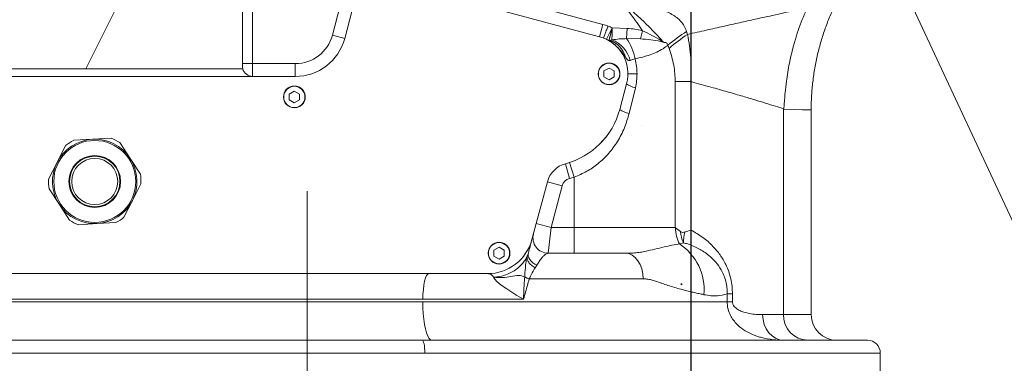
# Model space of a CAD drawing. Header units: millimetres. Extents: x 51337 to 61814, y -21781 to -12277.
# Tile 103 of 256: x 54961 to 55345, y -15692 to -15558. Entities that reach past the tile are written whole.
import ezdxf

# ---------------------------------------------------------------- set-up
doc = ezdxf.new("R2010")
doc.units = ezdxf.units.MM
doc.header["$LTSCALE"] = 0.3175
doc.linetypes.add('ACAD_ISO10W100', pattern=[18, 12, -3, 0, -3])
for name, color, linetype, lineweight in [('1轮廓实线层', 7, 'Continuous', 18), ('7标注层', 4, 'Continuous', 13), ('sub', 1, 'Continuous', 18), ('中心线', 4, 'ACAD_ISO10W100', 20), ('粗实线', 7, 'Continuous', 18)]:
    doc.layers.add(name, color=color, linetype=linetype, lineweight=lineweight)
doc.styles.add('标准汉字', font='gbenor.shx', dxfattribs={"bigfont": 'gbcbig.shx'})
doc.dimstyles.new('M1：18.5', dxfattribs={"dimscale": 18.5, "dimtxt": 3.5, "dimasz": 2.5, "dimexe": 2, "dimexo": 0, "dimgap": 1.5, "dimtad": 1, "dimdec": 4, "dimdsep": 46, "dimtxsty": '标准汉字', "dimcen": 5, "dimdle": 5, "dimclrd": 1, "dimclre": 1, "dimclrt": 256, "dimadec": 4, "dimazin": 2, "dimtfac": 1, "dimtdec": 4, "dimtmove": 2, "dimatfit": 3, "dimfxl": 1, "dimfrac": 2, "dimtolj": 1, "dimarcsym": 0})

# ---------------------------------------------------------------- blocks, each defined once
blk = doc.blocks.new('*D5')
at = {"layer": '7标注层', "color": 1, "lineweight": -2, "ltscale": 30, "transparency": 16777216}
for p, q in [((54423.73, -15374.81), (54405.93, -15323.13)), ((54488.84, -15563.91), (54242.86, -15629.82))]:
    blk.add_line(p, q, dxfattribs=at)
blk.add_arc((54488.84, -15563.91), 217.66, 121.1979, 182.8021, dxfattribs=at)
at = {"layer": '7标注层', "color": 1, "lineweight": 18, "transparency": 16777216}
for points in [[(54379.37, -15384.71), (54372.83, -15370.75), (54417.98, -15358.11)], [(54263.83, -15575.74), (54279.06, -15573.36), (54278.6, -15620.24)]]:
    blk.add_solid(points, dxfattribs=at)
at = {"layer": 'Defpoints', "color": 0, "lineweight": 18, "transparency": 16777216}
for p in [(55222.94, -15367.21), (54423.73, -15374.81), (54296.66, -15461.73), (54488.84, -15563.91), (54488.84, -15563.91)]:
    blk.add_point(p, dxfattribs=at)
at = {"layer": '7标注层', "transparency": 16777216, "insert": (54243.58, -15433.5), "char_height": 64.75, "attachment_point": 5, "rotation": 62, "style": '标准汉字'}
blk.add_mtext('\\A1;86%%d', dxfattribs=at)
blk = doc.blocks.new('*D7')
at = {"layer": '7标注层', "color": 1, "lineweight": -2, "ltscale": 30, "transparency": 16777216}
blk.add_arc((55222.94, -15367.21), 178.18, 104.9142, 180.0858, dxfattribs=at)
at = {"layer": '7标注层', "color": 1, "lineweight": 18, "transparency": 16777216}
for points in [[(55178.09, -15202.67), (55176.09, -15187.39), (55222.94, -15189.03)], [(55037.12, -15368.49), (55052.41, -15366.46), (55050.83, -15413.32)]]:
    blk.add_solid(points, dxfattribs=at)
at = {"layer": 'Defpoints', "color": 0, "lineweight": 18, "transparency": 16777216}
for p in [(55222.94, -14503.48), (55081.58, -15258.74), (55222.94, -15367.21), (55222.94, -15491.87), (54488.84, -15563.91)]:
    blk.add_point(p, dxfattribs=at)
at = {"layer": '7标注层', "transparency": 16777216, "insert": (55033.88, -15222.14), "char_height": 64.75, "attachment_point": 5, "rotation": 52.5, "style": '标准汉字'}
blk.add_mtext('\\A1;105%%d', dxfattribs=at)
blk = doc.blocks.new('*D8')
at = {"layer": '7标注层', "color": 1, "lineweight": -2, "ltscale": 30, "transparency": 16777216}
blk.add_arc((55222.94, -15367.21), 314.86, 303.4237, 81.5763, dxfattribs=at)
at = {"layer": '7标注层', "color": 1, "lineweight": 18, "transparency": 16777216}
for points in [[(55269.64, -15048.05), (55268.5, -15063.43), (55222.94, -15052.34)], [(55392.62, -15623.27), (55400.14, -15636.73), (55356.01, -15652.57)]]:
    blk.add_solid(points, dxfattribs=at)
at = {"layer": 'Defpoints', "color": 0, "lineweight": 18, "transparency": 16777216}
for p in [(55222.94, -14503.48), (55530.35, -15299.06), (55222.94, -15367.21), (55222.94, -15491.87), (55544.13, -16056)]:
    blk.add_point(p, dxfattribs=at)
at = {"layer": '7标注层', "transparency": 16777216, "insert": (55589.05, -15286.05), "char_height": 64.75, "attachment_point": 5, "rotation": 282.5, "style": '标准汉字'}
blk.add_mtext('\\A1;155%%d', dxfattribs=at)
blk = doc.blocks.new('*D9')
at = {"layer": '7标注层', "color": 1, "lineweight": -2, "ltscale": 30, "transparency": 16777216}
blk.add_arc((55409.45, -14407.21), 236.69, 285.2137, 348.7863, dxfattribs=at)
at = {"layer": '7标注层', "color": 1, "lineweight": 18, "transparency": 16777216}
for points in [[(55649.29, -14453.99), (55633.95, -14452.48), (55646.14, -14407.21)], [(55470.27, -14628), (55472.85, -14643.2), (55425.96, -14643.32)]]:
    blk.add_solid(points, dxfattribs=at)
at = {"layer": 'Defpoints', "color": 0, "lineweight": 18, "transparency": 16777216}
for p in [(55222.94, -14407.21), (56304.94, -14407.21), (55582.55, -14568.63), (55422.46, -14593.26), (55497.93, -15672.62)]:
    blk.add_point(p, dxfattribs=at)
at = {"layer": '7标注层', "transparency": 16777216, "insert": (55538.58, -14527.62), "char_height": 64.75, "attachment_point": 5, "rotation": 47, "style": '标准汉字'}
blk.add_mtext('\\A1;86%%d', dxfattribs=at)
blk = doc.blocks.new('*D14')
at = {"layer": '7标注层', "color": 1, "lineweight": -2, "ltscale": 30, "transparency": 16777216}
for p, q in [((55073.1, -15367.21), (54108.78, -15367.21)), ((54145.78, -15413.46), (54145.78, -15847.96)), ((54880.62, -15894.21), (54108.78, -15894.21))]:
    blk.add_line(p, q, dxfattribs=at)
at = {"layer": '7标注层', "color": 1, "lineweight": 18, "transparency": 16777216}
for points in [[(54153.49, -15413.46), (54138.07, -15413.46), (54145.78, -15367.21)], [(54138.07, -15847.96), (54153.49, -15847.96), (54145.78, -15894.21)]]:
    blk.add_solid(points, dxfattribs=at)
at = {"layer": 'Defpoints', "color": 0, "lineweight": 18, "transparency": 16777216}
for p in [(55073.1, -15367.21), (54145.78, -15894.21), (54880.62, -15894.21)]:
    blk.add_point(p, dxfattribs=at)
at = {"layer": '7标注层', "transparency": 16777216, "insert": (54085.66, -15630.71), "char_height": 64.75, "attachment_point": 5, "rotation": 90, "style": '标准汉字'}
blk.add_mtext('\\A1;527', dxfattribs=at)
blk = doc.blocks.new('*D15')
at = {"layer": '7标注层', "color": 1, "lineweight": -2, "ltscale": 30, "transparency": 16777216}
for p, q in [((55222.94, -15487.21), (55222.94, -16255.78)), ((55072.94, -15907.73), (55072.94, -16255.78)), ((55176.69, -16218.78), (55119.19, -16218.78))]:
    blk.add_line(p, q, dxfattribs=at)
at = {"layer": '7标注层', "color": 1, "lineweight": 18, "transparency": 16777216}
for points in [[(55119.19, -16211.07), (55119.19, -16226.48), (55072.94, -16218.78)], [(55176.69, -16226.48), (55176.69, -16211.07), (55222.94, -16218.78)]]:
    blk.add_solid(points, dxfattribs=at)
at = {"layer": 'Defpoints', "color": 0, "lineweight": 18, "transparency": 16777216}
for p in [(55222.94, -15487.21), (55072.94, -15907.73), (55072.94, -16218.78)]:
    blk.add_point(p, dxfattribs=at)
at = {"layer": '7标注层', "transparency": 16777216, "insert": (55147.94, -16158.65), "char_height": 64.75, "attachment_point": 5, "style": '标准汉字'}
blk.add_mtext('\\A1;150', dxfattribs=at)
blk = doc.blocks.new('*D25')
at = {"layer": '7标注层', "color": 1, "lineweight": -2, "ltscale": 30, "transparency": 16777216}
for p, q in [((57083.27, -15367.21), (57415.23, -15367.21)), ((57378.23, -15413.46), (57378.23, -16394.6)), ((54513.3, -16440.85), (57415.23, -16440.85))]:
    blk.add_line(p, q, dxfattribs=at)
at = {"layer": '7标注层', "color": 1, "lineweight": 18, "transparency": 16777216}
for points in [[(57385.94, -15413.46), (57370.53, -15413.46), (57378.23, -15367.21)], [(57370.53, -16394.6), (57385.94, -16394.6), (57378.23, -16440.85)]]:
    blk.add_solid(points, dxfattribs=at)
at = {"layer": 'Defpoints', "color": 0, "lineweight": 18, "transparency": 16777216}
for p in [(57083.27, -15367.21), (54513.3, -16440.85), (57378.23, -16440.85)]:
    blk.add_point(p, dxfattribs=at)
at = {"layer": '7标注层', "transparency": 16777216, "insert": (57318.11, -15904.03), "char_height": 64.75, "attachment_point": 5, "rotation": 90, "style": '标准汉字'}
blk.add_mtext('\\A1;1073.6', dxfattribs=at)
blk = doc.blocks.new('*D26')
at = {"layer": '7标注层', "color": 1, "lineweight": -2, "ltscale": 30, "transparency": 16777216}
for p, q in [((57083.27, -15367.21), (57572.12, -15367.21)), ((57535.12, -16602.81), (57535.12, -15413.46)), ((54306.71, -16649.06), (57572.12, -16649.06))]:
    blk.add_line(p, q, dxfattribs=at)
at = {"layer": '7标注层', "color": 1, "lineweight": 18, "transparency": 16777216}
for points in [[(57542.83, -15413.46), (57527.41, -15413.46), (57535.12, -15367.21)], [(57527.41, -16602.81), (57542.83, -16602.81), (57535.12, -16649.06)]]:
    blk.add_solid(points, dxfattribs=at)
at = {"layer": 'Defpoints', "color": 0, "lineweight": 18, "transparency": 16777216}
for p in [(57083.27, -15367.21), (57535.12, -15367.21), (54306.71, -16649.06)]:
    blk.add_point(p, dxfattribs=at)
at = {"layer": '7标注层', "transparency": 16777216, "insert": (57474.99, -16008.13), "char_height": 64.75, "attachment_point": 5, "rotation": 90, "style": '标准汉字'}
blk.add_mtext('\\A1;1281.9', dxfattribs=at)
blk = doc.blocks.new('*D29')
at = {"layer": '7标注层', "color": 1, "lineweight": -2, "ltscale": 30, "transparency": 16777216}
for p, q in [((53362.62, -15367.21), (53362.62, -17378.73)), ((55072.94, -15907.73), (55072.94, -17378.73)), ((55026.69, -17341.73), (53408.87, -17341.73))]:
    blk.add_line(p, q, dxfattribs=at)
at = {"layer": '7标注层', "color": 1, "lineweight": 18, "transparency": 16777216}
for points in [[(53408.87, -17334.03), (53408.87, -17349.44), (53362.62, -17341.73)], [(55026.69, -17349.44), (55026.69, -17334.03), (55072.94, -17341.73)]]:
    blk.add_solid(points, dxfattribs=at)
at = {"layer": 'Defpoints', "color": 0, "lineweight": 18, "transparency": 16777216}
for p in [(53362.62, -15367.21), (55072.94, -15907.73), (53362.62, -17341.73)]:
    blk.add_point(p, dxfattribs=at)
at = {"layer": '7标注层', "transparency": 16777216, "insert": (54217.78, -17281.61), "char_height": 64.75, "attachment_point": 5, "style": '标准汉字'}
blk.add_mtext('\\A1;1710.3', dxfattribs=at)
blk = doc.blocks.new('*D31')
at = {"layer": '7标注层', "color": 1, "lineweight": -2, "ltscale": 30, "transparency": 16777216}
for p, q in [((57083.27, -15367.21), (57083.27, -17378.73)), ((55072.94, -15907.73), (55072.94, -17378.73)), ((55119.19, -17341.73), (57037.02, -17341.73))]:
    blk.add_line(p, q, dxfattribs=at)
at = {"layer": '7标注层', "color": 1, "lineweight": 18, "transparency": 16777216}
for points in [[(55119.19, -17334.03), (55119.19, -17349.44), (55072.94, -17341.73)], [(57037.02, -17349.44), (57037.02, -17334.03), (57083.27, -17341.73)]]:
    blk.add_solid(points, dxfattribs=at)
at = {"layer": 'Defpoints', "color": 0, "lineweight": 18, "transparency": 16777216}
for p in [(57083.27, -15367.21), (55072.94, -15907.73), (57083.27, -17341.73)]:
    blk.add_point(p, dxfattribs=at)
at = {"layer": '7标注层', "transparency": 16777216, "insert": (56078.11, -17281.61), "char_height": 64.75, "attachment_point": 5, "style": '标准汉字'}
blk.add_mtext('\\A1;2010.3', dxfattribs=at)
blk = doc.blocks.new('*D32')
at = {"layer": '7标注层', "color": 1, "lineweight": -2, "ltscale": 30, "transparency": 16777216}
for p, q in [((55497.93, -15672.62), (55497.93, -16960.27)), ((55073.09, -15889.21), (55073.09, -16960.27)), ((55451.68, -16923.27), (55119.34, -16923.27))]:
    blk.add_line(p, q, dxfattribs=at)
at = {"layer": '7标注层', "color": 1, "lineweight": 18, "transparency": 16777216}
for points in [[(55119.34, -16915.56), (55119.34, -16930.97), (55073.09, -16923.27)], [(55451.68, -16930.97), (55451.68, -16915.56), (55497.93, -16923.27)]]:
    blk.add_solid(points, dxfattribs=at)
at = {"layer": 'Defpoints', "color": 0, "lineweight": 18, "transparency": 16777216}
for p in [(55497.93, -15672.62), (55073.09, -15889.21), (55073.09, -16923.27)]:
    blk.add_point(p, dxfattribs=at)
at = {"layer": '7标注层', "transparency": 16777216, "insert": (55285.51, -16863.14), "char_height": 64.75, "attachment_point": 5, "style": '标准汉字'}
blk.add_mtext('\\A1;424.8', dxfattribs=at)

msp = doc.modelspace()

# ---------------------------------------------------------------- linework, layer by layer
at = {"layer": '1轮廓实线层', "ltscale": 30}
for points in [[(55190.94446, -15583.45784), (55192.11697, -15583.2929), (55193.26897, -15582.76581)], [(55067.94446, -15592.45784), (55069.11697, -15592.2929), (55070.26897, -15591.76581)], [(55269.8136, -15593.29587), (55269.79023, -15593.29803), (55268.68034, -15593.26463), (55266.52195, -15593.19379), (55263.33255, -15593.08551), (55259.12965, -15592.93977), (55259.12963, -15592.93977)], [(55203.81141, -15599.20351), (55203.81141, -15599.20405), (55203.81141, -15599.20459), (55203.81141, -15599.20513), (55203.81141, -15599.20567), (55203.81141, -15599.20621), (55203.81141, -15599.20675), (55203.81141, -15599.2073), (55203.81141, -15599.20784)], [(55162.77265, -15653.8901), (55161.92807, -15653.44809), (55161.17165, -15652.9319), (55160.52382, -15652.35545), (55160.00204, -15651.73431), (55159.62042, -15651.08523), (55159.38924, -15650.42575), (55159.31475, -15649.77365), (55159.39895, -15649.14654)], [(55197.36204, -15649.20784), (55198.71053, -15649.39998), (55200.00719, -15649.96904), (55201.20219, -15650.89314), (55202.24963, -15652.13677), (55203.10924, -15653.65213), (55203.74798, -15655.381), (55204.14132, -15657.25693), (55204.27413, -15659.20784)], [(55147.94446, -15653.45784), (55149.11697, -15653.2929), (55150.26897, -15652.76581)], [(55118.18255, -15667.20784), (55118.2283, -15665.25693), (55118.36379, -15663.381), (55118.58382, -15661.65213), (55118.87992, -15660.13677), (55119.24072, -15658.89314), (55119.65235, -15657.96904), (55120.099, -15657.39998), (55120.56351, -15657.20784)], [(55118.18255, -15668.20784), (55118.22652, -15670.55435), (55118.35735, -15672.84309), (55118.57182, -15675.01769), (55118.86464, -15677.02462), (55119.2286, -15678.81444), (55119.65475, -15680.34309), (55120.13259, -15681.57293), (55120.65035, -15682.47368), (55121.19529, -15683.02316), (55121.75398, -15683.20784)], [(55259.20051, -15683.20784), (55257.59534, -15683.01569), (55256.05186, -15682.44663), (55254.62937, -15681.52253), (55253.38256, -15680.2789), (55252.35932, -15678.76354), (55251.59899, -15677.03467), (55251.13078, -15675.15874), (55250.97268, -15673.20784)], [(55118.93883, -15688.20784), (55118.9191, -15687.23238), (55118.86068, -15686.29442), (55118.7658, -15685.42999), (55118.63812, -15684.6723), (55118.48255, -15684.05049), (55118.30505, -15683.58844), (55118.11246, -15683.30391), (55117.91217, -15683.20784)]]:
    msp.add_lwpolyline(points, dxfattribs=at)
for centre, radius, start, end in [((55183.3239, -15579.17592), 20, 68.7851093, 75), ((55183.3239, -15579.17592), 20, 63.9490891, 68.7851093), ((55068.31435, -15560.20784), 15, 270, 345), ((55068.31435, -15560.20784), 20, 270, 345), ((55183.3239, -15579.17592), 15, 345, 75), ((55181.17759, -15577.09236), 20.29275, 10.6242329, 35.1072983), ((55259.01996, -15621.98543), 70.35184, 122.4783482, 129.8456792), ((55258.88436, -15620.19933), 67.62895, 123.442961, 131.1254829), ((55188.68623, -15574.66379), 8.88539, 12.912665, 75.1093163), ((55187.82089, -15576.75673), 11.67991, 13.7549004, 68.574437), ((55051.64426, -15576.20784), 4, 194.4775122, 270), ((55190.94446, -15579.20784), 4.25, 303.1576196, 90), ((55067.94446, -15588.20784), 4.25, 303.1576196, 90), ((55202.48802, -15577.31383), 7.40646, 230.8585604, 260.150463), ((55166.15391, -15585.29964), 30, 285, 345), ((55200.37891, -15585.79496), 8.96523, 234.1768425, 259.7506147), ((54989.94446, -15621.20784), 16.5, 93.1576196, 153.1576196), ((54989.94446, -15621.20784), 18.05256, 117.0938127, 129.2214266), ((54989.94446, -15621.20784), 16.5, 33.1576196, 93.1576196), ((54989.94446, -15621.20784), 18.05256, 57.0938127, 69.2214266), ((54989.94446, -15621.20784), 16.5, 153.1576196, 213.1576196), ((54989.94446, -15621.20784), 16.5, 333.1576196, 33.1576196), ((55176.50668, -15623.93668), 10, 105, 165), ((54989.94446, -15621.20784), 18.05256, 357.0938127, 9.2214266), ((55166.15391, -15585.29964), 36, 285, 288.1166648), ((54989.94446, -15621.20784), 18.05256, 177.0938127, 189.2214266), ((55176.50668, -15623.93668), 4, 105, 165), ((54989.94446, -15621.20784), 16.5, 213.1576196, 273.1576196), ((54989.94446, -15621.20784), 16.5, 273.1576196, 333.1576196), ((54989.94446, -15621.20784), 18.05256, 237.0938127, 249.2214266), ((54989.94446, -15621.20784), 18.05256, 297.0938127, 309.2214266), ((55167.20188, -15643.20784), 6, 165, 270), ((55230.35087, -15639.39002), 13.42336, 179.7307883, 207.4704421), ((55231.95836, -15639.49909), 13.19658, 185.4076819, 205.2249087), ((55235.40851, -15644.9598), 15.3892, 164.9638471, 180.6080287), ((55143.42705, -15639.20784), 18, 270, 345), ((55147.94446, -15649.20784), 4.25, 303.1576196, 90), ((55206.65154, -15663.50688), 21.45435, 354.9017634, 56.6663259), ((55166.82761, -15639.28522), 21.13001, 245.2367312, 250.537325), ((55268.8592, -15673.47872), 9.73334, 178.4052047, 268.3110541), ((55279.95059, -15673.20784), 10, 179.9602497, 269.9547556), ((55291.94446, -15688.20784), 5, 0, 90)]:
    msp.add_arc(centre, radius, start, end, dxfattribs=at)
at = {"layer": 'sub', "color": 4, "ltscale": 30}
msp.add_line((55222.94446, -15367.20784), (55544.13434, -16056.00175), dxfattribs=at)
for centre, radius, start, end in [((55222.94446, -15367.20784), 1860.32904, 295, 195), ((54823.21592, -15822.95312), 691.2626, 243.36339514, 12.56076611)]:
    msp.add_arc(centre, radius, start, end, dxfattribs=at)
at = {"layer": '中心线', "ltscale": 30}
msp.add_line((55072.94446, -15625.03962), (55072.94446, -15907.72769), dxfattribs=at)
at = {"layer": '粗实线', "ltscale": 30}
for p, q in [((55110.26029, -15538.89306), (55188.50029, -15559.8574)), ((55108.9662, -15543.72269), (55187.20619, -15564.68703)), ((55000.63496, -15548.96513), (54986.46117, -15577.20784)), ((55047.64426, -15575.20784), (55047.64426, -15551.20784)), ((55051.64426, -15551.20784), (55051.64426, -15575.20784)), ((55082.80324, -15564.09012), (55085.7654, -15553.0352)), ((55090.59503, -15554.32929), (55087.63287, -15565.38422)), ((55187.20619, -15564.68703), (55188.50029, -15559.8574)), ((55192.1073, -15561.20784), (55189.91145, -15565.69986)), ((55192.1073, -15561.20784), (55190.94116, -15566.06995)), ((55192.1073, -15561.20784), (55192.13857, -15561.21536)), ((55192.13857, -15561.21536), (55198.08787, -15561.45719)), ((55198.08787, -15561.45719), (55197.77862, -15565.42181)), ((55082.80324, -15564.09012), (55087.63287, -15565.38422)), ((55203.17609, -15565.53548), (55197.77862, -15565.42181)), ((55203.97378, -15562.33163), (55203.17609, -15565.53548)), ((55221.24237, -15562.63702), (55221.61361, -15563.76738)), ((55190.96956, -15566.07679), (55190.94116, -15566.06995)), ((55214.40411, -15569.25641), (55213.94399, -15567.9712)), ((54933.64426, -15577.20784), (55047.77128, -15577.20784)), ((55047.64426, -15575.20784), (55051.64426, -15575.20784)), ((55051.64426, -15575.20784), (55051.64426, -15580.20784)), ((55051.64426, -15575.20784), (55068.31435, -15575.20784)), ((55068.31435, -15575.20784), (55068.31435, -15580.20784)), ((55190.94446, -15576.91784), (55188.96126, -15578.06284)), ((55192.92766, -15578.06284), (55190.94446, -15576.91784)), ((55068.31435, -15580.20784), (54938.44446, -15580.20784)), ((55188.96126, -15578.06284), (55188.96126, -15580.35284)), ((55188.96126, -15580.35284), (55190.94446, -15581.49784)), ((55190.94446, -15581.49784), (55192.92766, -15580.35284)), ((55192.92766, -15580.35284), (55192.92766, -15578.06284)), ((55195.13169, -15593.06422), (55197.81279, -15583.05821)), ((55201.22106, -15584.61112), (55198.7837, -15594.61713)), ((55216.80043, -15639.20784), (55216.80043, -15582.2394)), ((55216.80043, -15582.2394), (55222.99613, -15582.2394)), ((55222.99613, -15582.2394), (55222.99613, -15640.1738)), ((55067.94446, -15585.91784), (55065.96126, -15587.06284)), ((55065.96126, -15587.06284), (55065.96126, -15589.35284)), ((55069.92766, -15587.06284), (55067.94446, -15585.91784)), ((55069.92766, -15589.35284), (55069.92766, -15587.06284)), ((55065.96126, -15589.35284), (55067.94446, -15590.49784)), ((55067.94446, -15590.49784), (55069.92766, -15589.35284)), ((55259.12963, -15592.93977), (55259.17032, -15592.85219)), ((55259.12963, -15673.20784), (55259.12963, -15592.93977)), ((55269.95059, -15673.20784), (55269.95059, -15593.29588)), ((55203.74361, -15599.20767), (55203.81141, -15599.20351)), ((55190.03405, -15603.45837), (55190.04052, -15603.46122)), ((54975.2223, -15613.75747), (54978.52948, -15607.22237)), ((54981.72244, -15605.13633), (54989.03559, -15604.73289)), ((54989.03559, -15604.73289), (54996.34874, -15604.32944)), ((54999.75178, -15606.05161), (55003.75775, -15612.18326)), ((54971.91512, -15620.29256), (54975.2223, -15613.75747)), ((55003.75775, -15612.18326), (55007.76371, -15618.31491)), ((55175.4714, -15620.07297), (55173.91849, -15614.27742)), ((55177.34822, -15619.51496), (55175.4825, -15613.8124)), ((55177.34822, -15619.51496), (55177.34822, -15639.20784)), ((55007.9738, -15622.12312), (55004.66662, -15628.65821)), ((55166.84742, -15621.34849), (55160.81371, -15643.86658)), ((55172.64297, -15622.9014), (55166.84742, -15621.34849)), ((55172.64297, -15622.9014), (55168.27368, -15639.20784)), ((54976.13117, -15630.23241), (54972.1252, -15624.10077)), ((54980.13713, -15636.36406), (54976.13117, -15630.23241)), ((55004.66662, -15628.65821), (55001.35944, -15635.1933)), ((54990.85333, -15637.68279), (54983.54018, -15638.08623)), ((54998.16647, -15637.27934), (54990.85333, -15637.68279)), ((55168.27368, -15639.20784), (55162.47812, -15637.65492)), ((55168.27368, -15639.20784), (55167.20188, -15649.20784)), ((55168.27368, -15639.20784), (55177.34822, -15639.20784)), ((55177.34822, -15649.20784), (55177.34822, -15639.20784)), ((55177.34822, -15639.20784), (55216.80043, -15639.20784)), ((55218.82051, -15640.74276), (55216.92766, -15639.32695)), ((55218.44101, -15645.5821), (55220.02018, -15645.12311)), ((55147.94446, -15646.91784), (55145.96126, -15648.06284)), ((55145.96126, -15648.06284), (55145.96126, -15650.35284)), ((55145.96126, -15650.35284), (55147.94446, -15651.49784)), ((55149.92766, -15648.06284), (55147.94446, -15646.91784)), ((55147.94446, -15651.49784), (55149.92766, -15650.35284)), ((55149.92766, -15650.35284), (55149.92766, -15648.06284)), ((55158.98038, -15650.40817), (55159.39895, -15649.14654)), ((55197.36204, -15649.20784), (55167.20188, -15649.20784)), ((55198.85861, -15649.17594), (55197.36204, -15649.20784)), ((55162.77265, -15653.8901), (55162.07626, -15654.94435)), ((55143.42705, -15657.20784), (54943.44446, -15657.20784)), ((55157.97129, -15658.55851), (55157.97688, -15658.47225)), ((55159.78724, -15659.20784), (55159.75812, -15659.31127)), ((55204.27413, -15659.20784), (55159.78724, -15659.20784)), ((55219.36138, -15661.58023), (55219.03135, -15661.20784)), ((55219.36138, -15661.20784), (55219.03135, -15661.20784)), ((55219.36138, -15661.58023), (55219.36138, -15661.20784)), ((55237.1128, -15668.20784), (55237.1128, -15665.12663)), ((55237.1128, -15665.12663), (55239.16417, -15665.12663)), ((55239.16417, -15665.12663), (55239.16417, -15668.20784)), ((55118.18255, -15667.20784), (54938.69525, -15667.20784)), ((54938.69525, -15668.20784), (55118.18255, -15668.20784)), ((55157.5104, -15667.20784), (55118.18255, -15667.20784)), ((55237.1128, -15668.20784), (55118.18255, -15668.20784)), ((55237.1128, -15668.20784), (55239.16417, -15668.20784)), ((54900.4668, -15683.20784), (55117.91217, -15683.20784)), ((55117.91217, -15683.20784), (55291.94446, -15683.20784)), ((55118.93883, -15688.20784), (54896.52895, -15688.20784)), ((55296.94446, -15688.20784), (55118.93883, -15688.20784)), ((55296.94446, -15715.90784), (55296.94446, -15688.20784))]:
    msp.add_line(p, q, dxfattribs=at)
for centre, radius in [((55190.94446, -15579.20784), 4.25), ((55190.94446, -15579.20784), 4.15), ((55067.94446, -15588.20784), 4.25), ((55067.94446, -15588.20784), 4.15), ((54989.94446, -15621.20784), 16), ((54989.94446, -15621.20784), 10.11932), ((54989.94446, -15621.20784), 9.86475), ((54989.94446, -15621.20784), 9), ((55147.94446, -15649.20784), 4.25), ((55147.94446, -15649.20784), 4.15)]:
    msp.add_circle(centre, radius, dxfattribs=at)
for points, knots in [([(55203.97378, -15562.33163), (55203.29782, -15561.32786), (55201.09957, -15558.06356), (55198.16638, -15554.25025), (55195.88148, -15551.45177), (55195.31357, -15550.76922), (55195.30263, -15550.75607)], [0, 0, 0, 0, 47529.137157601, 154566.660651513, 188771.049919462, 189442.911823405, 189442.911823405, 189442.911823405, 189442.911823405]), ([(55195.30263, -15550.75607), (55195.31692, -15550.76773), (55195.55298, -15550.96032), (55196.53505, -15551.76553), (55199.37091, -15554.13867), (55203.3332, -15557.63518), (55207.75752, -15561.94536), (55210.53734, -15564.98245), (55212.0245, -15566.59352), (55212.27436, -15566.86421)], [0, 0, 0, 0, 744.38681785, 12301.490569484, 51277.946732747, 150058.574444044, 225612.699704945, 301056.352924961, 316291.931907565, 316291.931907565, 316291.931907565, 316291.931907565]), ([(55195.30263, -15550.75607), (55196.85157, -15550.96061), (55200.03036, -15551.38038), (55204.78962, -15552.23941), (55209.51796, -15553.40291), (55213.27023, -15554.77138), (55216.04207, -15556.19625), (55217.75093, -15557.39995), (55219.22161, -15558.84214), (55220.42561, -15560.51888), (55220.97008, -15561.93087), (55221.24237, -15562.63702)], [0, 0, 0, 0, 60730.796247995, 124633.715882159, 188623.770672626, 252244.094140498, 283555.305265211, 314809.035026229, 337387.219539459, 368178.586144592, 398983.594874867, 398983.594874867, 398983.594874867, 398983.594874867]), ([(55221.61361, -15563.76738), (55222.86497, -15563.49829), (55225.36939, -15562.95974), (55230.07965, -15561.88138), (55235.6819, -15560.62622), (55242.06339, -15559.19294), (55248.13772, -15557.84596), (55253.57664, -15556.64251), (55258.28427, -15555.62392), (55261.90245, -15554.78601), (55264.64382, -15554.32062), (55266.72411, -15554.05357), (55268.0128, -15553.47867), (55268.65595, -15553.19175)], [0, 0, 0, 0, 29579.78422114, 59199.528665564, 113831.381398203, 168455.815413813, 224815.420597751, 281163.224572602, 330438.101427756, 379703.175368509, 413908.926747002, 448192.121334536, 482349.193736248, 482349.193736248, 482349.193736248, 482349.193736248]), ([(55259.17032, -15592.85219), (55259.18483, -15592.80745), (55259.27358, -15592.53388), (55259.3253, -15591.80578), (55259.4256, -15590.67547), (55259.5509, -15588.91531), (55259.79673, -15585.98852), (55260.32462, -15581.2002), (55261.55431, -15573.73736), (55263.80196, -15564.89432), (55266.39334, -15557.9703), (55268.00136, -15554.27123), (55268.46509, -15553.46347), (55268.56001, -15553.29812)], [0, 0, 0, 0, 2201.839521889, 13463.072044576, 24661.477635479, 43679.449136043, 75736.223606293, 128802.618448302, 213554.205005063, 342511.799369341, 449348.473920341, 476145.122067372, 483042.062934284, 483042.062934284, 483042.062934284, 483042.062934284]), ([(55269.94341, -15593.29224), (55269.94245, -15593.2584), (55269.88943, -15591.39447), (55270.0762, -15587.70943), (55270.52431, -15582.27193), (55271.31543, -15576.9055), (55272.39385, -15571.62746), (55273.75969, -15566.45147), (55275.41206, -15561.39822), (55277.10702, -15556.95281), (55278.36467, -15554.24874), (55278.87997, -15553.14079)], [0, 0, 0, 0, 980.719731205, 54010.54028221, 106686.643825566, 159016.970073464, 211006.878412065, 262659.349181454, 313975.11127111, 364952.706087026, 400338.946348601, 400338.946348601, 400338.946348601, 400338.946348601]), ([(55192.13857, -15561.21536), (55191.98551, -15561.85187), (55191.67953, -15563.12433), (55191.29358, -15564.72934), (55191.02294, -15565.8548), (55190.98738, -15566.0027), (55190.96956, -15566.07679)], [0, 0, 0, 0, 47348.280207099, 94655.614989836, 141941.960112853, 189396.336343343, 189396.336343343, 189396.336343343, 189396.336343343]), ([(55192.13857, -15561.21536), (55192.13308, -15561.71683), (55192.1221, -15562.72005), (55192.10719, -15564.08266), (55192.09474, -15565.21989), (55192.0899, -15565.66228), (55192.08747, -15565.88399)], [0, 0, 0, 0, 47265.109080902, 94558.014237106, 141870.796937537, 189405.520889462, 189405.520889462, 189405.520889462, 189405.520889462]), ([(55198.08787, -15561.45719), (55199.07493, -15561.54293), (55201.05464, -15561.71489), (55202.9989, -15562.12566), (55203.97378, -15562.33163)], [0, 0, 0, 0, 53289.910248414, 106881.800701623, 106881.800701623, 106881.800701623, 106881.800701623]), ([(55191.51414, -15566.68183), (55191.00244, -15566.33306), (55190.48466, -15565.98015), (55189.9181, -15565.70311), (55189.91145, -15565.69986)], [0, 0, 0, 0, 105574.724201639, 106828.86113618, 106828.86113618, 106828.86113618, 106828.86113618]), ([(55189.91145, -15565.69986), (55189.91224, -15565.70024), (55189.98933, -15565.73791), (55190.26495, -15565.86813), (55190.65379, -15565.98418), (55190.94116, -15566.06995)], [0, 0, 0, 0, 405.652819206, 39725.353762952, 151068.541749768, 151068.541749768, 151068.541749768, 151068.541749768]), ([(55197.77862, -15565.42181), (55196.81734, -15565.46193), (55194.88378, -15565.54264), (55193.0231, -15565.76978), (55192.08747, -15565.88399)], [0, 0, 0, 0, 53121.561676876, 106850.969034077, 106850.969034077, 106850.969034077, 106850.969034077]), ([(55212.27436, -15566.86421), (55212.26148, -15566.85919), (55212.16764, -15566.82265), (55211.78763, -15566.68699), (55210.1825, -15566.26455), (55207.25745, -15565.86455), (55204.53775, -15565.64527), (55203.17609, -15565.53548)], [0, 0, 0, 0, 1111.362960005, 8099.241048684, 32375.252702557, 132997.33797042, 233888.302659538, 233888.302659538, 233888.302659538, 233888.302659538]), ([(55203.97378, -15562.33163), (55205.22162, -15562.92855), (55207.71432, -15564.12096), (55210.33396, -15565.59447), (55211.71263, -15566.48018), (55212.05388, -15566.71049), (55212.18233, -15566.79923), (55212.26707, -15566.85906), (55212.27436, -15566.86421)], [0, 0, 0, 0, 117394.514081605, 234508.869343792, 258152.402801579, 262831.958530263, 271393.148750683, 272199.777476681, 272199.777476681, 272199.777476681, 272199.777476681]), ([(55221.61361, -15563.76738), (55221.89427, -15565.27602), (55222.45754, -15568.30371), (55222.9195, -15572.93822), (55223.14082, -15577.6), (55223.04452, -15580.68773), (55222.99613, -15582.2394)], [0, 0, 0, 0, 47982.396228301, 96295.593985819, 142751.773302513, 189680.01578676, 189680.01578676, 189680.01578676, 189680.01578676]), ([(55192.08747, -15565.88399), (55191.89399, -15565.9716), (55191.50702, -15566.14683), (55191.14872, -15566.10013), (55190.96956, -15566.07679)], [0, 0, 0, 0, 53418.500375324, 106837.585102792, 106837.585102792, 106837.585102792, 106837.585102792]), ([(55197.34693, -15572.67821), (55196.73875, -15571.80158), (55195.52403, -15570.05067), (55193.796, -15568.32285), (55192.61345, -15567.3387), (55192.22306, -15567.11169), (55192.05229, -15567.0124)], [0, 0, 0, 0, 78714.718282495, 157219.377901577, 175336.405863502, 189422.539347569, 189422.539347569, 189422.539347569, 189422.539347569]), ([(55213.94399, -15567.9712), (55213.32679, -15568.45493), (55211.97514, -15569.51428), (55209.61832, -15570.73752), (55206.05741, -15572.17869), (55203.1088, -15572.87917), (55201.12248, -15573.35105)], [0, 0, 0, 0, 32466.442835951, 71100.642601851, 109766.307757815, 189578.794244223, 189578.794244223, 189578.794244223, 189578.794244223]), ([(55213.94399, -15567.9712), (55213.87521, -15567.8043), (55213.73734, -15567.46974), (55213.32717, -15567.09209), (55212.81792, -15566.90006), (55212.44998, -15566.87579), (55212.27436, -15566.86421)], [0, 0, 0, 0, 44186.308677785, 88571.799305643, 141397.217341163, 189630.127937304, 189630.127937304, 189630.127937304, 189630.127937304]), ([(55216.80043, -15582.2394), (55216.77003, -15581.16682), (55216.70878, -15579.00596), (55216.22761, -15575.74153), (55215.49213, -15572.46184), (55214.76802, -15570.32853), (55214.40411, -15569.25641)], [0, 0, 0, 0, 45343.30182899, 91351.060181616, 140246.50433659, 189646.129830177, 189646.129830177, 189646.129830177, 189646.129830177]), ([(55199.16584, -15573.97961), (55199.01976, -15574.01345), (55198.72785, -15574.08106), (55198.24023, -15573.84255), (55197.79412, -15573.337), (55197.48209, -15572.87732), (55197.34693, -15572.67821)], [0, 0, 0, 0, 38441.126705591, 76815.120915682, 140681.857034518, 189486.865529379, 189486.865529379, 189486.865529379, 189486.865529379]), ([(55201.12248, -15573.35105), (55200.96194, -15573.37571), (55200.20771, -15573.49159), (55199.62473, -15573.76466), (55199.16584, -15573.97961)], [0, 0, 0, 0, 22751.5834982, 106890.34419038, 106890.34419038, 106890.34419038, 106890.34419038]), ([(55201.12248, -15573.35105), (55201.12723, -15573.36922), (55201.37574, -15574.31949), (55201.7673, -15576.26035), (55201.83658, -15578.21906), (55201.87155, -15579.20784)], [0, 0, 0, 0, 1445.760594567, 75579.310270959, 151153.377451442, 151153.377451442, 151153.377451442, 151153.377451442]), ([(55047.84003, -15577.20784), (55047.76915, -15576.87575), (55047.62841, -15576.21643), (55047.639, -15575.54238), (55047.64426, -15575.20784)], [0, 0, 0, 0, 53408.805096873, 106036.782752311, 106036.782752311, 106036.782752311, 106036.782752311]), ([(55198.32387, -15579.20784), (55198.39009, -15579.20784), (55198.52253, -15579.20784), (55199.55859, -15579.20784), (55200.77657, -15579.20784), (55201.62501, -15579.20784), (55201.87155, -15579.20784)], [0, 0, 0, 0, 55578.672810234, 111157.341748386, 166736.096657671, 189500.458210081, 189500.458210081, 189500.458210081, 189500.458210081]), ([(55201.87155, -15579.20784), (55201.84364, -15580.11222), (55201.78735, -15581.93626), (55201.41087, -15583.71454), (55201.22106, -15584.61112)], [0, 0, 0, 0, 52999.546942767, 106893.472270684, 106893.472270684, 106893.472270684, 106893.472270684]), ([(55259.12963, -15592.84697), (55259.12962, -15592.84697), (55258.23755, -15592.55843), (55256.12982, -15591.88378), (55252.28735, -15590.68227), (55247.95334, -15589.3574), (55243.05305, -15587.89825), (55237.32971, -15586.23751), (55230.5867, -15584.32285), (55225.61084, -15582.95708), (55222.99613, -15582.2394)], [0, 0, 0, 0, 0.337723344, 46020.474959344, 92051.073875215, 132049.193560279, 172053.097038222, 218718.488299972, 265391.804794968, 317077.236445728, 317077.236445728, 317077.236445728, 317077.236445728]), ([(55198.7837, -15594.61713), (55198.23147, -15596.5156), (55197.11255, -15600.36222), (55194.3695, -15605.60517), (55190.89147, -15610.35761), (55186.84176, -15614.25785), (55182.30314, -15617.43968), (55179.01676, -15618.81612), (55177.34822, -15619.51496)], [0, 0, 0, 0, 46998.450710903, 95226.810812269, 140856.44042141, 187740.725403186, 229182.011776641, 271922.325434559, 271922.325434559, 271922.325434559, 271922.325434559]), ([(55259.17032, -15592.85219), (55259.15676, -15592.85047), (55259.1432, -15592.84875), (55259.12963, -15592.84697), (55259.12963, -15592.84697)], [0, 0, 0, 0, 107178.508650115, 107230.402904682, 107230.402904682, 107230.402904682, 107230.402904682]), ([(55203.81141, -15599.20784), (55203.79876, -15599.20783), (55203.77617, -15599.20781), (55203.75357, -15599.20771), (55203.74361, -15599.20767)], [0, 0, 0, 0, 59838.552071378, 106922.741087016, 106922.741087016, 106922.741087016, 106922.741087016]), ([(55187.23959, -15606.63962), (55187.28894, -15606.59064), (55187.46861, -15606.41234), (55188.46981, -15605.39468), (55189.3231, -15604.36297), (55190.06133, -15603.47038)], [0, 0, 0, 0, 7340.459628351, 26722.446945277, 151070.221779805, 151070.221779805, 151070.221779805, 151070.221779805]), ([(55216.92766, -15639.32695), (55216.89101, -15639.29269), (55216.84854, -15639.25298), (55216.80623, -15639.21328), (55216.80043, -15639.20784)], [0, 0, 0, 0, 92343.365150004, 107014.665204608, 107014.665204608, 107014.665204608, 107014.665204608]), ([(55220.5462, -15640.9674), (55220.29165, -15641.02496), (55219.78257, -15641.14008), (55219.18942, -15640.97867), (55218.89521, -15640.79052), (55218.82051, -15640.74276)], [0, 0, 0, 0, 64670.820945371, 129334.688036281, 151338.823521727, 151338.823521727, 151338.823521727, 151338.823521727]), ([(55222.99613, -15640.1738), (55222.98699, -15640.1765), (55222.14576, -15640.42501), (55221.34161, -15640.69769), (55220.5462, -15640.9674)], [0, 0, 0, 0, 1163.134614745, 107045.317212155, 107045.317212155, 107045.317212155, 107045.317212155]), ([(55222.99613, -15640.1738), (55224.54258, -15641.0839), (55227.63444, -15642.90347), (55231.39448, -15646.21304), (55234.41479, -15649.79853), (55236.42227, -15653.15537), (55237.74735, -15656.34371), (55238.56074, -15659.17987), (55239.06851, -15662.12881), (55239.13228, -15664.12737), (55239.16417, -15665.12663)], [0, 0, 0, 0, 62880.074025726, 125717.642997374, 176400.031385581, 227004.083149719, 259304.214100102, 291587.721213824, 323451.900766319, 355314.726498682, 355314.726498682, 355314.726498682, 355314.726498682]), ([(55160.06783, -15646.65021), (55160.09582, -15646.54571), (55160.26387, -15645.91834), (55160.44014, -15645.26576), (55160.48412, -15645.09323), (55160.49412, -15645.054)], [0, 0, 0, 0, 20179.668933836, 121153.898520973, 150875.165344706, 150875.165344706, 150875.165344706, 150875.165344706]), ([(55218.44101, -15645.5821), (55217.11327, -15645.82319), (55214.54471, -15646.28959), (55210.67904, -15647.19819), (55207.48981, -15647.99763), (55204.84874, -15648.58607), (55202.61479, -15648.95649), (55200.68215, -15649.15308), (55199.31731, -15649.17019), (55198.85861, -15649.17594)], [0, 0, 0, 0, 66076.423362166, 127827.993189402, 187689.997419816, 223109.631275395, 259396.838142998, 297320.041180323, 316517.514787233, 316517.514787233, 316517.514787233, 316517.514787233]), ([(55237.1128, -15665.12663), (55237.09497, -15664.29731), (55237.0593, -15662.63863), (55236.60034, -15660.18198), (55235.83617, -15657.84148), (55234.56371, -15655.20947), (55232.62678, -15652.51553), (55229.69996, -15649.71607), (55226.04374, -15647.34864), (55222.63353, -15645.89012), (55220.57347, -15645.2855), (55220.02018, -15645.12311)], [0, 0, 0, 0, 31622.530940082, 63246.926975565, 95876.083822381, 128536.679722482, 181672.859769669, 234937.963040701, 304494.729494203, 374150.905955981, 399728.586559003, 399728.586559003, 399728.586559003, 399728.586559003]), ([(55159.39895, -15649.14654), (55159.64989, -15648.21001), (55159.90898, -15647.2431), (55160.063, -15646.66827), (55160.06784, -15646.65021)], [0, 0, 0, 0, 103341.809586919, 106694.386469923, 106694.386469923, 106694.386469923, 106694.386469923]), ([(55167.20188, -15649.20784), (55166.96041, -15649.25303), (55166.47157, -15649.34451), (55165.60529, -15650.02332), (55164.67601, -15651.03794), (55163.74145, -15652.29572), (55163.08193, -15653.38111), (55162.77265, -15653.8901)], [0, 0, 0, 0, 49878.317260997, 100975.535513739, 146290.354253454, 192549.062496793, 233397.606275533, 233397.606275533, 233397.606275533, 233397.606275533]), ([(55198.95688, -15649.19261), (55198.90878, -15649.21473), (55198.81824, -15649.25635), (55198.61262, -15649.32127), (55198.51625, -15649.3517)], [0, 0, 0, 0, 56804.407312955, 106917.666307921, 106917.666307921, 106917.666307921, 106917.666307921]), ([(55158.98047, -15650.40791), (55158.91759, -15650.54274), (55158.64285, -15651.13194), (55157.89144, -15652.35938), (55156.53361, -15653.97015), (55154.84028, -15655.4579), (55152.87159, -15656.72682), (55150.6762, -15657.70919), (55148.31211, -15658.39744), (55146.65165, -15658.55427), (55145.82143, -15658.63269)], [0, 0, 0, 0, 14383.069779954, 62852.470831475, 111361.509275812, 159882.915921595, 208407.187595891, 256931.561551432, 305455.497910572, 353978.938146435, 353978.938146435, 353978.938146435, 353978.938146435]), ([(55157.97688, -15658.47225), (55157.98746, -15658.29087), (55158.07976, -15656.70843), (55158.22184, -15654.35662), (55158.58601, -15651.96742), (55158.84922, -15650.85181), (55158.94827, -15650.51686), (55158.98055, -15650.40771)], [0, 0, 0, 0, 15602.507842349, 136125.886793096, 200059.672847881, 222472.502756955, 233305.92178725, 233305.92178725, 233305.92178725, 233305.92178725]), ([(55145.82143, -15658.63269), (55145.70631, -15658.41832), (55145.45435, -15657.94913), (55144.69831, -15657.35641), (55143.93126, -15657.26676), (55143.42705, -15657.20784)], [0, 0, 0, 0, 33736.104008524, 73836.638529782, 150761.074515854, 150761.074515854, 150761.074515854, 150761.074515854]), ([(55145.82143, -15658.63269), (55146.97473, -15658.71932), (55149.28244, -15658.89267), (55152.67956, -15658.27408), (55155.12021, -15657.87236), (55156.83335, -15658.00938), (55157.59206, -15658.37551), (55157.97131, -15658.55853)], [0, 0, 0, 0, 59095.646638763, 118247.861875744, 177332.94756319, 205281.497516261, 233215.062449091, 233215.062449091, 233215.062449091, 233215.062449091]), ([(55162.07657, -15654.9439), (55162.0629, -15654.9629), (55161.99503, -15655.05716), (55161.72434, -15655.46115), (55161.01963, -15656.62943), (55160.32278, -15658.00802), (55159.84665, -15659.07474), (55159.78724, -15659.20784)], [0, 0, 0, 0, 3790.47601968, 18814.700823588, 77812.183989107, 213952.390881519, 233361.36829414, 233361.36829414, 233361.36829414, 233361.36829414]), ([(55145.82143, -15658.63269), (55146.12277, -15659.08193), (55146.76173, -15660.03453), (55148.68966, -15661.57846), (55151.12987, -15663.30923), (55154.10154, -15665.1981), (55156.36614, -15666.53322), (55157.5104, -15667.20784)], [0, 0, 0, 0, 36927.484160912, 78302.355014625, 122715.790339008, 177369.37777098, 233190.347302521, 233190.347302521, 233190.347302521, 233190.347302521]), ([(55159.75811, -15659.31128), (55159.513, -15660.16779), (55159.03526, -15661.83718), (55158.29007, -15664.45975), (55157.786, -15666.23559), (55157.5133, -15667.19783), (55157.51044, -15667.2079)], [0, 0, 0, 0, 61591.912945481, 120046.003970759, 188417.201972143, 189140.245716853, 189140.245716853, 189140.245716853, 189140.245716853]), ([(55157.51044, -15667.2079), (55157.51071, -15667.1977), (55157.51422, -15667.06538), (55157.5247, -15666.68694), (55157.55695, -15665.64502), (55157.62832, -15663.83344), (55157.7589, -15661.32508), (55157.89918, -15659.49823), (55157.97133, -15658.55854)], [0, 0, 0, 0, 958.828639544, 12437.32033667, 35570.855991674, 98894.371466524, 182773.875153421, 271618.766309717, 271618.766309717, 271618.766309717, 271618.766309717]), ([(55159.75812, -15659.31127), (55159.42169, -15659.18181), (55158.74884, -15658.9229), (55158.23047, -15658.67997), (55157.97129, -15658.55851)], [0, 0, 0, 0, 53348.224307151, 106696.376075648, 106696.376075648, 106696.376075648, 106696.376075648]), ([(55228.02102, -15665.41339), (55227.53856, -15665.30591), (55226.44797, -15665.06297), (55224.72138, -15664.69756), (55222.82649, -15664.28097), (55220.92246, -15663.83142), (55218.82226, -15663.28519), (55216.5224, -15662.61889), (55214.06242, -15661.82257), (55211.95048, -15661.09334), (55210.33123, -15660.5404), (55209.18653, -15660.16736), (55208.22781, -15659.87801), (55207.37571, -15659.64879), (55206.52785, -15659.45242), (55205.70728, -15659.30832), (55204.93533, -15659.22213), (55204.47736, -15659.21223), (55204.27413, -15659.20784)], [0, 0, 0, 0, 46599.743682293, 105338.051612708, 162534.400265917, 221572.451309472, 277744.050873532, 349461.305682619, 422682.408292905, 489011.068619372, 527745.580085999, 557306.464967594, 583069.869562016, 605655.246417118, 625792.824506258, 650512.81232072, 670151.058761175, 685818.889041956, 685818.889041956, 685818.889041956, 685818.889041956]), ([(55228.02102, -15665.41339), (55228.91281, -15665.57883), (55230.70251, -15665.91086), (55233.7875, -15665.95444), (55235.85239, -15665.4404), (55237.1128, -15665.12663)], [0, 0, 0, 0, 42249.348388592, 84788.379846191, 151435.39231701, 151435.39231701, 151435.39231701, 151435.39231701]), ([(55259.20051, -15683.20784), (55257.818, -15683.17199), (55255.02148, -15683.09948), (55251.76135, -15682.51992), (55248.62514, -15681.64826), (55245.94297, -15680.62794), (55243.02994, -15678.84643), (55241.00547, -15677.10513), (55239.54826, -15675.4376), (55238.29741, -15673.44606), (55237.50897, -15671.41142), (55237.1568, -15669.58659), (55237.12558, -15668.60845), (55237.1128, -15668.20784)], [0, 0, 0, 0, 77526.044368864, 156819.263214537, 169103.094314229, 240868.319271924, 296207.376238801, 330489.126925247, 365489.776393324, 398429.304638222, 438214.225741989, 464527.195044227, 482780.354692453, 482780.354692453, 482780.354692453, 482780.354692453]), ([(55239.16417, -15668.20784), (55239.17096, -15668.34218), (55239.18802, -15668.67937), (55239.38878, -15669.32355), (55239.82352, -15670.00741), (55240.72993, -15670.90862), (55242.03573, -15671.67649), (55243.86224, -15672.37292), (55246.04051, -15672.87976), (55248.52848, -15673.17303), (55250.15779, -15673.19623), (55250.97268, -15673.20784)], [0, 0, 0, 0, 8262.324299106, 20738.807830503, 42124.032777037, 62719.022341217, 113942.204464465, 161095.220685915, 227799.778918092, 313863.665478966, 399979.937062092, 399979.937062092, 399979.937062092, 399979.937062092]), ([(55250.97268, -15673.20784), (55252.33275, -15673.20784), (55255.07011, -15673.20784), (55257.60607, -15673.20784), (55258.80294, -15673.20784), (55259.12963, -15673.20784)], [0, 0, 0, 0, 63365.680362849, 127534.45438522, 151624.795995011, 151624.795995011, 151624.795995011, 151624.795995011]), ([(55259.12963, -15673.20784), (55260.7783, -15673.20784), (55264.07565, -15673.20784), (55267.04103, -15673.20784), (55268.82929, -15673.20784), (55269.77931, -15673.20784), (55269.8871, -15673.20784), (55269.94002, -15673.20784)], [0, 0, 0, 0, 58149.744538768, 116299.47082167, 156188.301655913, 196109.639041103, 234619.272349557, 234619.272349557, 234619.272349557, 234619.272349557])]:
    msp.add_open_spline(points, degree=3, knots=knots, dxfattribs=at)
for points in [[(55188.75192, -15565.19248), (55188.77911, -15565.12241), (55188.83351, -15564.98228), (55189.25191, -15563.9044), (55189.84998, -15562.36368), (55190.32415, -15561.14211), (55190.56124, -15560.53132)], [(55162.07626, -15654.94435), (55161.56292, -15654.61514), (55160.53624, -15653.95671), (55159.47716, -15652.75049), (55158.8681, -15651.51249), (55158.94295, -15650.77628), (55158.98038, -15650.40817)]]:
    msp.add_open_spline(points, degree=3, dxfattribs=at)

# ---------------------------------------------------------------- dimensions: what is measured, and where the dimension line sits
at = {"layer": '7标注层', "ltscale": 30}
for base, line1, line2, picture, middle in [((55582.5508, -14568.6293), ((55422.45727, -14593.25654), (55497.93377, -15672.62084)), ((55222.94446, -14407.20784), (56304.94446, -14407.20784)), '*D9', (55538.57816, -14527.62415)), ((55081.58376, -15258.73796), ((55222.94446, -15491.86799), (55222.94446, -14503.48288)), ((55222.94446, -15367.20784), (54488.84083, -15563.91031)), '*D7', (55033.88339, -15222.13618)), ((55530.34559, -15299.05865), ((55222.94446, -15367.20784), (55544.13434, -16056.00175)), ((55222.94446, -15491.86799), (55222.94446, -14503.48288)), '*D8', (55589.04539, -15286.04521)), ((54296.66251, -15461.72729), ((54488.84083, -15563.91031), (54423.7272, -15374.8066)), ((55222.94446, -15367.20784), (54488.84083, -15563.91031)), '*D5', (54243.57529, -15433.50031))]:
    dim = msp.add_angular_dim_2l(base=base, line1=line1, line2=line2, dimstyle='M1：18.5', override={"dimtad": 1, "dimtih": 0, "dimtoh": 0, "dimsah": 1, "dimtzin": 8}, dxfattribs=at)
    dim.commit()
    dim.dimension.update_dxf_attribs({"geometry": picture, "text_midpoint": middle})
for base, p1, p2, override, picture, middle in [((53362.61542, -17341.73449), (55072.94446, -15907.72769), (53362.61542, -15367.20784), {"dimdec": 1, "dimsah": 1, "dimtzin": 8}, '*D29', (54217.77994, -17281.60949)), ((57083.2735, -17341.73449), (55072.94446, -15907.72769), (57083.2735, -15367.20784), {"dimdec": 1, "dimsah": 1, "dimtzin": 8}, '*D31', (56078.10898, -17281.60949)), ((55072.94446, -16218.77652), (55222.94446, -15487.20783), (55072.94446, -15907.72769), {"dimsah": 1, "dimtzin": 8}, '*D15', (55147.94446, -16158.65152)), ((55073.09289, -16923.26584), (55497.93377, -15672.62084), (55073.09289, -15889.20784), {"dimdec": 1, "dimsah": 1, "dimtzin": 8}, '*D32', (55285.51333, -16863.14084))]:
    dim = msp.add_linear_dim(base=base, p1=p1, p2=p2, dimstyle='M1：18.5', override=override, dxfattribs=at)
    dim.commit()
    dim.dimension.update_dxf_attribs({"geometry": picture, "text_midpoint": middle})
for base, p1, p2, angle, override, picture, middle in [((54145.78279, -15894.20784), (55073.10301, -15367.20784), (54880.61917, -15894.20784), 270, {"dimsah": 1, "dimtzin": 8}, '*D14', (54085.65779, -15630.70784)), ((57535.11732, -15367.20784), (54306.71356, -16649.06176), (57083.2735, -15367.20784), 90, {"dimdec": 1, "dimsah": 1, "dimtzin": 8}, '*D26', (57474.99232, -16008.1348)), ((57378.23406, -16440.85063), (57083.2735, -15367.20784), (54513.30198, -16440.85063), 270, {"dimdec": 1, "dimsah": 1, "dimtzin": 8}, '*D25', (57318.10906, -15904.02924))]:
    dim = msp.add_linear_dim(base=base, p1=p1, p2=p2, angle=angle, dimstyle='M1：18.5', override=override, dxfattribs=at)
    dim.commit()
    dim.dimension.update_dxf_attribs({"geometry": picture, "text_midpoint": middle})

doc.saveas('drawing.dxf')
